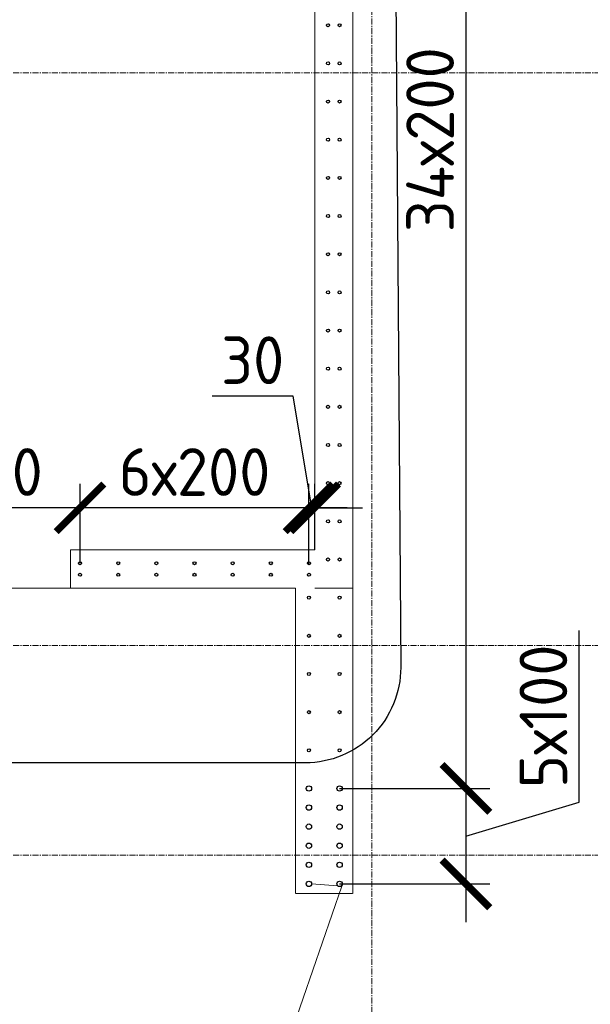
# Model space of a CAD drawing. Header units: millimetres. Extents: x -56135 to 1694203, y -446411 to -23139.
# Tile 230 of 256: x 986012 to 989003, y -118280 to -113120. Entities that reach past the tile are written whole.
import ezdxf
from ezdxf import colors
from ezdxf.entities.mleader import LeaderData, LeaderLine
from ezdxf.math import Vec2, Vec3

# ---------------------------------------------------------------- set-up
doc = ezdxf.new("R2010")
doc.units = ezdxf.units.MM
for name, pattern in [('01 Штриховая _4 мм_', [6, 3.5, -2.5]), ('______5', [1100, 800, -100, 100, -100]), ('HIDDEN2', [4.7625, 3.175, -1.5875]), ('осевая', [50.8, 31.75, -6.35, 6.35, -6.35])]:
    doc.linetypes.add(name, pattern=pattern)
for name, color, linetype, lineweight in [('1 Стены', 3, 'Continuous', 30), ('Оси', 40, '______5', 18), ('подоснова', 151, 'Continuous', 5), ('размер', 1, 'Continuous', 25), ('РАЗМЕРЫ', 1, 'Continuous', 9), ('СТЕНЫ', 3, 'Continuous', 30)]:
    doc.layers.add(name, color=color, linetype=linetype, lineweight=lineweight)
doc.styles.add('GOST-2.304_Type-B', font='GOST_Common.ttf')
doc.dimstyles.new('СПДС', dxfattribs={"dimscale": 100, "dimtxt": 2.5, "dimasz": 2.5, "dimexe": 1.25, "dimexo": 0, "dimtad": 1, "dimdec": 0, "dimtxsty": 'GOST-2.304_Type-B', "dimblk": 'ARCHTICK', "dimcen": 2.5, "dimdle": 2, "dimadec": 0, "dimazin": 2, "dimtfac": 0.75, "dimtdec": 0, "dimtmove": 1, "dimatfit": 3, "dimfxl": 1, "dimtolj": 1, "dimarcsym": 1})

# ---------------------------------------------------------------- blocks, each defined once
blk = doc.blocks.new('оси 2.2-2.3')
at = {"layer": 'Оси', "color": 16, "linetype": 'осевая', "lineweight": 0, "transparency": 33554687}
for p, q in [((501554.9, -104267.9), (501554.9, -134893.5)), ((468076.3, -113595.4), (524372.9, -113595.4)), ((468076.3, -116595.4), (524372.9, -116595.4)), ((468076.3, -117695.4), (524372.9, -117695.4))]:
    blk.add_line(p, q, dxfattribs=at)
blk = doc.blocks.new('стены тп')
at = {"layer": '1 Стены', "color": 252, "linetype": 'HIDDEN2', "lineweight": 0, "true_color": 0x939598}
for p, q in [((889590.4, -196913.8), (889590.4, -187525.6)), ((889390.4, -191475.6), (889390.4, -197125.6)), ((889590.4, -197325.6), (889590.4, -196913.8)), ((888110.6, -197325.6), (888110.6, -197125.6)), ((889390.4, -197125.6), (888110.6, -197125.6)), ((888110.6, -197325.6), (889290.4, -197325.6)), ((889290.4, -197325.6), (889290.4, -198925.6)), ((889390.6, -197325.6), (889390.4, -197325.6)), ((889390.4, -197325.6), (889590.4, -197325.6)), ((889590.4, -197325.6), (889390.6, -197325.6)), ((889590.4, -198925.6), (889590.4, -197325.6)), ((889290.4, -198925.6), (889590.4, -198925.6))]:
    blk.add_line(p, q, dxfattribs=at)
blk = doc.blocks.new('_None')
blk = doc.blocks.new('_ArchTick')
at = {"color": 0, "linetype": 'ByBlock', "const_width": 0.15}
blk.add_lwpolyline([(-0.5, -0.5), (0.5, 0.5)], dxfattribs=at)
blk = doc.blocks.new('*D306')
at = {"layer": 'DEFPOINTS', "color": 0, "transparency": 16777216}
for p in [(987738.3, -110349.2), (987688.5, -117149.2, -360), (988350.6, -117149.2)]:
    blk.add_point(p, dxfattribs=at)
at = {"layer": 'РАЗМЕРЫ', "color": 0, "lineweight": -2, "transparency": 16777216}
for p, q in [((988350.6, -110149.2), (988350.6, -117349.2)), ((987738.3, -110349.2), (988475.6, -110349.2)), ((987688.5, -117149.2), (988475.6, -117149.2))]:
    blk.add_line(p, q, dxfattribs=at)
at = {"layer": 'РАЗМЕРЫ', "color": 0, "lineweight": -2, "transparency": 16777216, "xscale": 250, "yscale": 250, "zscale": 250}
for p, rotation in [((988350.6, -110349.2), 90), ((988350.6, -117149.2), 270)]:
    blk.add_blockref('_ArchTick', p, dxfattribs=dict(at, rotation=rotation))
at = {"layer": 'РАЗМЕРЫ', "color": 0, "transparency": 16777216, "insert": (988163.1, -113749.2), "char_height": 250, "attachment_point": 5, "rotation": 90, "style": 'GOST-2.304_Type-B'}
blk.add_mtext('\\A1;34х200', dxfattribs=at)
blk = doc.blocks.new('*D307')
at = {"layer": 'DEFPOINTS', "color": 0, "transparency": 16777216}
for p in [(987688.5, -117149.2, -360), (987688.5, -117649.2, -360), (988350.6, -117649.2)]:
    blk.add_point(p, dxfattribs=at)
at = {"layer": 'РАЗМЕРЫ', "color": 0, "lineweight": -2, "transparency": 16777216}
for p, q in [((988944.3, -117221), (988944.3, -116321)), ((988350.6, -116949.2), (988350.6, -117849.2)), ((987688.5, -117149.2), (988475.6, -117149.2)), ((988350.6, -117399.2), (988944.3, -117221)), ((987688.5, -117649.2), (988475.6, -117649.2))]:
    blk.add_line(p, q, dxfattribs=at)
at = {"layer": 'РАЗМЕРЫ', "color": 0, "lineweight": -2, "transparency": 16777216, "xscale": 250, "yscale": 250, "zscale": 250}
for p, rotation in [((988350.6, -117149.2), 90), ((988350.6, -117649.2), 270)]:
    blk.add_blockref('_ArchTick', p, dxfattribs=dict(at, rotation=rotation))
at = {"layer": 'РАЗМЕРЫ', "color": 0, "transparency": 16777216, "insert": (988756.8, -116771), "char_height": 250, "attachment_point": 5, "rotation": 90, "style": 'GOST-2.304_Type-B'}
blk.add_mtext('\\A1;5х100', dxfattribs=at)
blk = doc.blocks.new('*D511')
at = {"layer": 'DEFPOINTS', "color": 0, "transparency": 16777216}
for p in [(987528.2, -115678.1), (987558.2, -115899.2, -360), (987528.2, -115976.8, -560)]:
    blk.add_point(p, dxfattribs=at)
at = {"layer": 'РАЗМЕРЫ', "color": 0, "lineweight": -2, "transparency": 16777216}
for p, q in [((987445.4, -115092.4), (987020.4, -115092.4)), ((987543.2, -115678.1), (987445.4, -115092.4)), ((987528.2, -115976.8), (987528.2, -115553.1)), ((987558.2, -115899.2), (987558.2, -115553.1)), ((987528.2, -115678.1), (987278.2, -115678.1)), ((987558.2, -115678.1), (987528.2, -115678.1)), ((987558.2, -115678.1), (987528.2, -115678.1)), ((987558.2, -115678.1), (987808.2, -115678.1))]:
    blk.add_line(p, q, dxfattribs=at)
at = {"layer": 'РАЗМЕРЫ', "color": 0, "lineweight": -2, "transparency": 16777216, "xscale": 250, "yscale": 250, "zscale": 250}
blk.add_blockref('_ArchTick', (987528.2, -115678.1), dxfattribs=at)
at = {"layer": 'РАЗМЕРЫ', "color": 0, "lineweight": -2, "transparency": 16777216, "xscale": 250, "yscale": 250, "zscale": 250, "rotation": 180}
blk.add_blockref('_ArchTick', (987558.2, -115678.1), dxfattribs=at)
at = {"layer": 'РАЗМЕРЫ', "color": 0, "transparency": 16777216, "insert": (987232.9, -114904.9), "char_height": 250, "attachment_point": 5, "style": 'GOST-2.304_Type-B'}
blk.add_mtext('\\A1;30', dxfattribs=at)
blk = doc.blocks.new('*D512')
at = {"layer": 'DEFPOINTS', "color": 0, "transparency": 16777216}
for p in [(986328.2, -115678.1), (986328.2, -115968.8, -360), (987528.2, -115976.8, -560)]:
    blk.add_point(p, dxfattribs=at)
at = {"layer": 'РАЗМЕРЫ', "color": 0, "lineweight": -2, "transparency": 16777216}
for p, q in [((986328.2, -115968.8), (986328.2, -115553.1)), ((987528.2, -115976.8), (987528.2, -115553.1)), ((987728.2, -115678.1), (986128.2, -115678.1))]:
    blk.add_line(p, q, dxfattribs=at)
at = {"layer": 'РАЗМЕРЫ', "color": 0, "lineweight": -2, "transparency": 16777216, "xscale": 250, "yscale": 250, "zscale": 250, "rotation": 180}
blk.add_blockref('_ArchTick', (986328.2, -115678.1), dxfattribs=at)
at = {"layer": 'РАЗМЕРЫ', "color": 0, "lineweight": -2, "transparency": 16777216, "xscale": 250, "yscale": 250, "zscale": 250}
blk.add_blockref('_ArchTick', (987528.2, -115678.1), dxfattribs=at)
at = {"layer": 'РАЗМЕРЫ', "color": 0, "transparency": 16777216, "insert": (986928.2, -115490.6), "char_height": 250, "attachment_point": 5, "style": 'GOST-2.304_Type-B'}
blk.add_mtext('\\A1;6х200', dxfattribs=at)
blk = doc.blocks.new('*D513')
at = {"layer": 'DEFPOINTS', "color": 0, "transparency": 16777216}
for p in [(985328.2, -115678.1), (986328.2, -115831.5), (985328.2, -115968.8, -360)]:
    blk.add_point(p, dxfattribs=at)
at = {"layer": 'РАЗМЕРЫ', "color": 0, "lineweight": -2, "transparency": 16777216}
for p, q in [((985328.2, -115968.8), (985328.2, -115553.1)), ((986328.2, -115831.5), (986328.2, -115553.1)), ((986528.2, -115678.1), (985128.2, -115678.1))]:
    blk.add_line(p, q, dxfattribs=at)
at = {"layer": 'РАЗМЕРЫ', "color": 0, "lineweight": -2, "transparency": 16777216, "xscale": 250, "yscale": 250, "zscale": 250, "rotation": 180}
blk.add_blockref('_ArchTick', (985328.2, -115678.1), dxfattribs=at)
at = {"layer": 'РАЗМЕРЫ', "color": 0, "lineweight": -2, "transparency": 16777216, "xscale": 250, "yscale": 250, "zscale": 250}
blk.add_blockref('_ArchTick', (986328.2, -115678.1), dxfattribs=at)
at = {"layer": 'РАЗМЕРЫ', "color": 0, "transparency": 16777216, "insert": (985828.2, -115490.6), "char_height": 250, "attachment_point": 5, "style": 'GOST-2.304_Type-B'}
blk.add_mtext('\\A1;1000', dxfattribs=at)
blk = doc.blocks.new('стены  тп')
at = {"layer": 'СТЕНЫ', "color": 251, "linetype": '01 Штриховая _4 мм_', "lineweight": 0, "true_color": 0x636466}
for p, q in [((569712.1, -326013.9, 3100), (569712.1, -316625.7, 3100)), ((569512.1, -320575.7, 3100), (569512.1, -326225.7, 3100)), ((569712.1, -326425.7, 3100), (569712.1, -326013.9, 3100)), ((568232.3, -326425.7, 3100), (568232.3, -326225.7, 3100)), ((569512.1, -326225.7, 3100), (568232.3, -326225.7, 3100)), ((568232.3, -326425.7, 3100), (569412.1, -326425.7, 3100)), ((569412.1, -326425.7, 3100), (569412.1, -328025.7, 3100)), ((569712.1, -328025.7, 3100), (569712.1, -326425.7, 3100)), ((569412.1, -328025.7, 3100), (569712.1, -328025.7, 3100))]:
    blk.add_line(p, q, dxfattribs=at)

msp = doc.modelspace()

# ---------------------------------------------------------------- linework, layer by layer
at = {"layer": '1 Стены', "color": 252, "lineweight": 0, "true_color": 0x939598}
msp.add_line((987758.2, -110049.2, -200), (987758.2, -117699.2, -200), dxfattribs=at)
at = {"layer": '1 Стены', "color": 4, "lineweight": 0}
msp.add_line((987458.2, -116099.2, -200), (984958.2, -116099.2, -200), dxfattribs=at)
at = {"layer": 'размер', "lineweight": 30}
msp.add_lwpolyline([(980704.6, -104380.2), (987431.6, -104380.2, -0.264007), (987923.8, -104987.8), (988009.2, -116514.7, -0.414214), (987509.2, -117014.7), (980782.2, -117014.7, -0.414214), (980282.2, -116514.7), (980282.2, -104636.1, -0.178364)], format="xyb", close=True, dxfattribs=at)
at = {"layer": 'РАЗМЕРЫ', "color": 4, "linetype": 'Continuous', "lineweight": 30}
for centre in [(987628.2, -113149.2, -200), (987688.5, -113149.2, -200), (987628.2, -113349.2, -200), (987688.5, -113349.2, -200), (987628.2, -113549.2, -200), (987688.5, -113549.2, -200), (987628.2, -113749.2, -200), (987688.5, -113749.2, -200), (987628.2, -113949.2, -200), (987688.5, -113949.2, -200), (987628.2, -114149.2, -200), (987688.5, -114149.2, -200), (987628.2, -114349.2, -200), (987688.5, -114349.2, -200), (987628.2, -114549.2, -200), (987688.5, -114549.2, -200), (987628.2, -114749.2, -200), (987688.5, -114749.2, -200), (987628.2, -114949.2, -200), (987688.5, -114949.2, -200), (987628.2, -115149.2, -200), (987688.5, -115149.2, -200), (987628.2, -115349.2, -200), (987688.5, -115349.2, -200), (987628.2, -115549.2, -200), (987688.5, -115549.2, -200), (987628.2, -115749.2, -200), (987688.5, -115749.2, -200), (987628.2, -115949.2, -200), (987688.5, -115949.2, -200), (986328.2, -115968.8, -200), (986528.2, -115968.8, -400), (986728.2, -115968.8, -400), (986928.2, -115968.8, -400), (987128.2, -115968.8, -400), (987328.2, -115968.8, -400), (987528.2, -115968.8, -400), (986328.2, -116029.2, -200), (986528.2, -116029.2, -400), (986728.2, -116029.2, -400), (986928.2, -116029.2, -400), (987128.2, -116029.2, -400), (987328.2, -116029.2, -400), (987528.2, -116029.2, -400), (987527.8, -116149.2, -200), (987688.5, -116149.2, -200), (987527.8, -116349.2, -200), (987688.5, -116349.2, -200), (987527.8, -116549.2, -200), (987688.5, -116549.2, -200), (987527.8, -116749.2, -200), (987688.5, -116749.2, -200), (987527.8, -116949.2, -200), (987688.5, -116949.2, -200)]:
    msp.add_circle(centre, 8, dxfattribs=at)
at = {"layer": 'РАЗМЕРЫ', "color": 5, "linetype": 'Continuous', "lineweight": 30}
for centre in [(987527.8, -117149.2, -200), (987688.5, -117149.2, -200), (987527.8, -117249.2, -200), (987688.5, -117249.2, -200), (987527.8, -117349.2, -200), (987688.5, -117349.2, -200), (987527.8, -117449.2, -200), (987688.5, -117449.2, -200), (987527.8, -117549.2, -200), (987688.5, -117549.2, -200), (987527.8, -117649.2, -200), (987688.5, -117649.2, -200)]:
    msp.add_circle(centre, 14, dxfattribs=at)

# ---------------------------------------------------------------- block references
at = {"layer": 'РАЗМЕРЫ', "color": 1}
for name, p in [('оси 2.2-2.3', (486303.3, 196.2)), ('стены тп', (98167.6, 81226.5))]:
    msp.add_blockref(name, p, dxfattribs=at)
at = {"layer": 'РАЗМЕРЫ'}
msp.add_blockref('стены  тп', (418045.9, 210326.6, -3100), dxfattribs=at)

# ---------------------------------------------------------------- dimensions: what is measured, and where the dimension line sits
for base, p1, p2, text, picture, middle in [((988350.6, -117149.2, -200), (987738.3, -110349.2, -200), (987688.5, -117149.2, -560), '34х200', '*D306', (988163.1, -113749.2, -200)), ((988350.6, -117649.2, -200), (987688.5, -117149.2, -560), (987688.5, -117649.2, -560), '5х100', '*D307', (988756.8, -117158.5, -200))]:
    dim = msp.add_linear_dim(base=base, p1=p1, p2=p2, angle=90, text=text, dimstyle='СПДС', dxfattribs=at)
    dim.commit()
    dim.dimension.update_dxf_attribs({"geometry": picture, "text_midpoint": middle})
dim = msp.add_linear_dim(base=(987528.2, -115678.1, 160), p1=(987558.2, -115899.2, -200), p2=(987528.2, -115976.8, -400), dimstyle='СПДС', dxfattribs=at)
dim.commit()
dim.dimension.update_dxf_attribs({"geometry": '*D511', "text_midpoint": (987382.9, -115092.4, 160), "dimtype": 160})
at = {"layer": 'РАЗМЕРЫ', "color": 4}
dim = msp.add_linear_dim(base=(985328.2, -115678.1, 160), p1=(986328.2, -115831.5, 160), p2=(985328.2, -115968.8, -200), dimstyle='СПДС', dxfattribs=at)
dim.commit()
dim.dimension.update_dxf_attribs({"geometry": '*D513', "text_midpoint": (985828.2, -115490.6, 160)})
dim = msp.add_linear_dim(base=(986328.2, -115678.1, 160), p1=(987528.2, -115976.8, -400), p2=(986328.2, -115968.8, -200), text='6х200', dimstyle='СПДС', dxfattribs=at)
dim.commit()
dim.dimension.update_dxf_attribs({"geometry": '*D512', "text_midpoint": (986928.2, -115490.6, 160)})

# ---------------------------------------------------------------- leaders
at = {"layer": 'подоснова', "color": 4, "ltscale": 0.3}
ml = msp.add_multileader_mtext('Standard', dxfattribs=at)
ml.set_content('{\\C2;поз.4 %%C28 А500С }', color=4, style='GOST-2.304_Type-B')
ml.set_leader_properties(color=256, linetype='ByLayer', lineweight=15)
ml.set_arrow_properties(name='NONE')
ml.build(insert=Vec2(0, 0))
ml.multileader.update_dxf_attribs({"text_left_attachment_type": 6, "text_right_attachment_type": 6, "dogleg_length": 0.1, "arrow_head_size": 18})
ctx = ml.context
ctx.base_point, ctx.char_height, ctx.arrow_head_size, ctx.landing_gap_size, ctx.plane_origin = Vec3(984785.4, -119006.4, 160), 250, 18, 20, Vec3(992874.7, -118406.4, 160)
ctx.left_attachment, ctx.right_attachment, ctx.text_align_type = 6, 6, 1
notes = []
notes.append((ctx, [(0, (1, 1, 0), (987234.2, -119006.4, 160), (-1, 0), 0.1, [(1, [(987541.8, -117649.2, 160), (987701, -117661.1, 160)], 0, [])])]))
ctx.mtext.insert, ctx.mtext.width, ctx.mtext.alignment, ctx.mtext.flow_direction = Vec3(986009.8, -118706.4, 160), 4075.871, 2, 5
for ctx, leaders in notes:
    for number, flags, end, landing, length, lines in leaders:
        leader = LeaderData()
        leader.index, (leader.has_last_leader_line, leader.has_dogleg_vector, leader.attachment_direction) = number, flags
        leader.last_leader_point, leader.dogleg_vector, leader.dogleg_length = Vec3(end), Vec3(landing), length
        for number, points, colour, breaks in lines:
            line = LeaderLine()
            line.index, line.vertices, line.color, line.breaks = number, Vec3.list(points), colors.encode_raw_color(colour), breaks
            leader.lines.append(line)
        ctx.leaders.append(leader)

doc.saveas('drawing.dxf')
